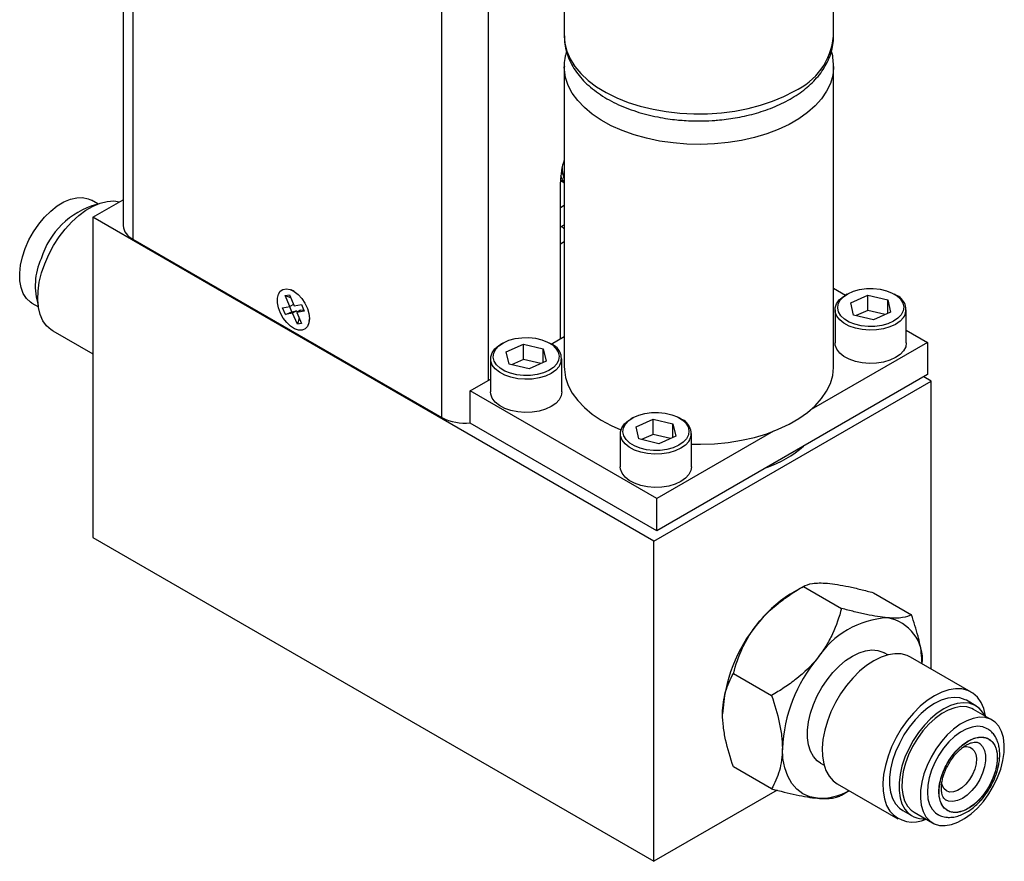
# Model space of a CAD drawing. Header units: inches. Extents: x 8.9 to 30.3, y 2.4 to 19.7.
# Tile 9 of 11: x 26.6 to 30.3, y 13.6 to 16.8. Entities that reach past the tile are written whole.
import ezdxf

# ---------------------------------------------------------------- set-up
doc = ezdxf.new("R2010")
doc.units = ezdxf.units.IN
doc.header["$MEASUREMENT"] = 0

msp = doc.modelspace()

# ---------------------------------------------------------------- linework, layer by layer
at = {"color": 7, "linetype": 'Continuous', "lineweight": 25}
for p, q in [((26.9984, 19.0039), (26.9984, 15.9957)), ((28.669, 17.2884), (28.669, 16.7127)), ((29.689, 16.7127), (29.689, 17.2884)), ((28.669, 16.5974), (28.669, 15.4614)), ((29.689, 15.4614), (29.689, 16.5974)), ((28.6546, 15.5669), (28.6546, 16.1605)), ((28.6554, 16.167), (28.6679, 16.1585)), ((28.6689, 16.1729), (28.6672, 16.1773)), ((28.6675, 16.1584), (28.669, 16.1575)), ((28.6689, 16.1729), (28.669, 16.1726)), ((26.9028, 16.0774), (26.8781, 16.0917)), ((26.8834, 16.0269), (26.9984, 16.0933)), ((28.669, 16.0714), (28.6686, 16.0712)), ((28.6686, 16.0712), (28.669, 16.0714)), ((28.6686, 16.0712), (28.6546, 16.0631)), ((29.0089, 14.7999), (26.8834, 16.0269)), ((26.8834, 16.0269), (26.8834, 14.8144)), ((28.6546, 15.9904), (28.669, 15.9987)), ((27.035, 15.9446), (28.2059, 15.2687)), ((28.6546, 15.9263), (28.669, 15.9346)), ((27.6466, 15.7472), (27.6347, 15.7521)), ((29.689, 15.7589), (29.7348, 15.7325)), ((29.7411, 15.7361), (29.7341, 15.732)), ((29.925, 15.732), (29.9179, 15.7361)), ((26.6532, 15.7019), (26.6778, 15.6877)), ((27.6121, 15.7306), (27.628, 15.7334)), ((27.63, 15.6884), (27.6121, 15.7306)), ((27.6121, 15.7306), (27.6324, 15.7232)), ((27.628, 15.7334), (27.646, 15.6912)), ((29.7543, 15.7031), (29.8189, 15.7317)), ((29.765, 15.6565), (29.7543, 15.7031)), ((29.8189, 15.7317), (29.8941, 15.7137)), ((29.8189, 15.6741), (29.8189, 15.7317)), ((29.8941, 15.7137), (29.9048, 15.6671)), ((29.8941, 15.6624), (29.8941, 15.7137)), ((27.6025, 15.6835), (27.63, 15.6884)), ((27.613, 15.6591), (27.6025, 15.6835)), ((27.613, 15.6591), (27.6374, 15.669)), ((27.6405, 15.6639), (27.613, 15.6591)), ((27.6374, 15.669), (27.6292, 15.6883)), ((27.6438, 15.6964), (27.63, 15.6884)), ((27.6374, 15.669), (27.6546, 15.6721)), ((27.6546, 15.6721), (27.6405, 15.6639)), ((27.6585, 15.6218), (27.6405, 15.6639)), ((27.646, 15.6912), (27.6736, 15.6961)), ((27.6546, 15.6721), (27.6568, 15.667)), ((27.6706, 15.6749), (27.6565, 15.6668)), ((27.684, 15.6716), (27.6565, 15.6668)), ((27.6565, 15.6668), (27.6745, 15.6246)), ((27.6706, 15.6749), (27.6818, 15.6769)), ((27.6736, 15.6961), (27.684, 15.6716)), ((29.6945, 15.6769), (29.6945, 15.5512)), ((29.8189, 15.6741), (29.7741, 15.6543)), ((29.8849, 15.6584), (29.8189, 15.6741)), ((29.9048, 15.6671), (29.8402, 15.6385)), ((29.9645, 15.5512), (29.9645, 15.6769)), ((27.6657, 15.6451), (27.6585, 15.6218)), ((27.6745, 15.6246), (27.6585, 15.6218)), ((27.7035, 15.6329), (27.7052, 15.6457)), ((29.8402, 15.6385), (29.765, 15.6565)), ((26.7326, 15.5962), (26.8834, 15.5091)), ((29.9645, 15.5998), (30.0452, 15.5532)), ((28.4365, 15.5504), (28.4295, 15.5463)), ((28.6204, 15.5463), (28.6133, 15.5504)), ((28.6197, 15.5467), (28.669, 15.5752)), ((30.0452, 15.5532), (29.6036, 15.2983)), ((30.0452, 15.5532), (30.0452, 15.4308)), ((28.4497, 15.5173), (28.5143, 15.546)), ((28.4604, 15.4708), (28.4497, 15.5173)), ((28.5143, 15.546), (28.5895, 15.528)), ((28.5143, 15.4884), (28.5143, 15.546)), ((28.5895, 15.528), (28.6002, 15.4814)), ((28.5895, 15.4767), (28.5895, 15.528)), ((28.3899, 15.4912), (28.3899, 15.3655)), ((28.5143, 15.4884), (28.4695, 15.4686)), ((28.5803, 15.4726), (28.5143, 15.4884)), ((28.6002, 15.4814), (28.5356, 15.4528)), ((28.6599, 15.3655), (28.6599, 15.4912)), ((28.5356, 15.4528), (28.4604, 15.4708)), ((28.3128, 15.3696), (28.3899, 15.4141)), ((29.0089, 14.7999), (30.059, 15.4061)), ((30.0452, 15.4308), (29.0199, 14.8389)), ((30.059, 15.4061), (30.0307, 15.4224)), ((30.059, 14.3153), (30.059, 15.4061)), ((29.0199, 14.9613), (28.3128, 15.3696)), ((28.3128, 15.2471), (28.3128, 15.3696)), ((28.928, 15.2667), (28.9209, 15.2626)), ((28.9411, 15.2336), (29.0057, 15.2623)), ((29.0057, 15.2623), (29.0809, 15.2443)), ((29.0057, 15.2047), (29.0057, 15.2623)), ((29.1118, 15.2626), (29.1048, 15.2667)), ((29.0199, 14.8389), (28.3128, 15.2471)), ((28.9518, 15.1871), (28.9411, 15.2336)), ((29.4615, 15.2163), (29.0199, 14.9613)), ((29.0809, 15.2443), (29.0916, 15.1977)), ((29.0809, 15.193), (29.0809, 15.2443)), ((28.8814, 15.2075), (28.8814, 15.0818)), ((29.027, 15.1691), (28.9518, 15.1871)), ((29.0057, 15.2047), (28.961, 15.1849)), ((29.0718, 15.1889), (29.0057, 15.2047)), ((29.0916, 15.1977), (29.027, 15.1691)), ((29.1514, 15.0818), (29.1514, 15.2075)), ((29.0199, 14.8389), (29.0199, 14.9613)), ((26.8834, 14.8144), (29.0089, 13.5873)), ((29.0089, 13.5873), (29.0089, 14.7999)), ((29.5749, 14.6285), (29.5339, 14.6049)), ((29.575, 14.6286), (29.7192, 14.5453)), ((29.8402, 14.6049), (29.9844, 14.5216)), ((29.8939, 14.3692), (29.8807, 14.3768)), ((30.2098, 14.2282), (29.98, 14.3609)), ((29.3098, 14.2987), (29.4541, 14.2154)), ((30.2272, 14.1767), (30.1919, 14.1972)), ((30.2892, 14.1225), (30.2192, 14.1629)), ((29.6398, 13.9593), (29.6529, 13.9518)), ((29.4541, 13.8619), (29.3098, 13.9451)), ((29.7031, 13.8813), (29.9329, 13.7486)), ((29.4754, 13.8566), (29.0089, 13.5873)), ((29.7193, 13.8382), (29.7485, 13.8551)), ((29.9509, 13.7797), (29.9862, 13.7593)), ((29.9942, 13.7732), (30.0642, 13.7328))]:
    msp.add_line(p, q, dxfattribs=at)
at = {"color": 8, "linetype": 'Continuous', "lineweight": 25}
for p, q in [((27.035, 18.9715), (27.035, 15.9446)), ((28.2059, 15.2687), (28.2059, 18.2957)), ((28.3827, 15.4099), (28.3827, 18.2957))]:
    msp.add_line(p, q, dxfattribs=at)
at = {"color": 8, "linetype": 'Continuous', "lineweight": 25, "flags": 128}
for points in [[(28.669, 16.7127), (28.6711, 16.6862), (28.6785, 16.6562), (28.6912, 16.6268), (28.7091, 16.5983), (28.732, 16.571), (28.7596, 16.5453), (28.7916, 16.5212), (28.8278, 16.4993), (28.8677, 16.4796), (28.9109, 16.4623), (28.9569, 16.4477), (29.0053, 16.4359), (29.0555, 16.4271), (29.107, 16.4213), (29.1593, 16.4185), (29.2118, 16.4189), (29.264, 16.4224), (29.3152, 16.429), (29.365, 16.4386), (29.4129, 16.4511), (29.4582, 16.4664), (29.5006, 16.4843), (29.5396, 16.5046)], [(29.689, 16.5978), (29.689, 16.5936), (29.6856, 16.5634), (29.6768, 16.5335), (29.6628, 16.5043), (29.6437, 16.4761), (29.6196, 16.4491), (29.5908, 16.4238), (29.5577, 16.4002), (29.5206, 16.3788), (29.4798, 16.3597), (29.4359, 16.3431), (29.3892, 16.3292), (29.3403, 16.3181), (29.2897, 16.31), (29.238, 16.305), (29.1856, 16.303), (29.1331, 16.3042), (29.0811, 16.3085), (29.0302, 16.3158), (28.9808, 16.3261), (28.9335, 16.3393), (28.8889, 16.3553), (28.8473, 16.3738), (28.8092, 16.3947), (28.7751, 16.4177), (28.7452, 16.4426), (28.7199, 16.4692), (28.6995, 16.4971), (28.6842, 16.5261), (28.6741, 16.5559), (28.6694, 16.586), (28.669, 16.5972)]]:
    msp.add_lwpolyline(points, dxfattribs=at)
at = {"color": 7, "linetype": 'Continuous', "lineweight": 25, "flags": 128}
for points in [[(28.669, 16.1612), (28.6627, 16.1695), (28.6558, 16.1834)], [(28.6675, 16.1584), (28.6584, 16.1649), (28.6547, 16.1683)], [(26.6279, 15.9091), (26.642, 15.941), (26.6592, 15.9719), (26.679, 16.0009), (26.7009, 16.0273), (26.7245, 16.0505), (26.749, 16.0699), (26.774, 16.0851), (26.7987, 16.0956), (26.8227, 16.1012), (26.8452, 16.1018), (26.8658, 16.0974), (26.8781, 16.0917)], [(26.7014, 15.8511), (26.7167, 15.8861), (26.735, 15.9201), (26.7559, 15.9525), (26.7791, 15.9825), (26.804, 16.0098), (26.8303, 16.0336), (26.8573, 16.0536), (26.8847, 16.0694), (26.9117, 16.0806), (26.938, 16.0871), (26.9629, 16.0887), (26.985, 16.0856)], [(26.6532, 15.7019), (26.6474, 15.7056), (26.6322, 15.7197), (26.6203, 15.7382), (26.612, 15.7605), (26.6074, 15.7862), (26.6068, 15.8147), (26.61, 15.8452), (26.6171, 15.8769), (26.6279, 15.9091)], [(26.7326, 15.5962), (26.7255, 15.6007), (26.7087, 15.6158), (26.695, 15.6353), (26.6848, 15.6586), (26.6782, 15.6854), (26.6753, 15.7151), (26.6763, 15.7472), (26.681, 15.781), (26.6895, 15.8159), (26.7014, 15.8511)], [(27.6765, 15.5996), (27.6628, 15.5998), (27.6479, 15.6049), (27.6327, 15.6146), (27.6181, 15.6282), (27.6051, 15.6449), (27.5945, 15.6637), (27.587, 15.6833), (27.583, 15.7026), (27.5828, 15.7204), (27.5864, 15.7354), (27.5936, 15.7468), (27.6039, 15.7538), (27.6166, 15.7561), (27.6311, 15.7534), (27.6463, 15.746), (27.6613, 15.7343), (27.6752, 15.719), (27.687, 15.7011), (27.6962, 15.6817), (27.702, 15.6621), (27.7041, 15.6434), (27.7024, 15.6269), (27.6969, 15.6136), (27.6881, 15.6043), (27.6765, 15.5996)], [(29.945, 15.6575), (29.9326, 15.6443), (29.9156, 15.6328), (29.8949, 15.6236), (29.8713, 15.6171), (29.8459, 15.6136), (29.8198, 15.6132), (29.7941, 15.6159), (29.7699, 15.6217), (29.7484, 15.6302), (29.7304, 15.6412), (29.7167, 15.654), (29.708, 15.6682), (29.7046, 15.6832), (29.7066, 15.6982), (29.714, 15.7127), (29.7265, 15.726), (29.7435, 15.7374), (29.7642, 15.7466), (29.7878, 15.7531), (29.8132, 15.7567), (29.8393, 15.7571), (29.865, 15.7543), (29.8891, 15.7485), (29.9107, 15.74), (29.9287, 15.7291), (29.9423, 15.7162), (29.9511, 15.702), (29.9545, 15.687), (29.9525, 15.672), (29.945, 15.6575)], [(29.9543, 15.6472), (29.9413, 15.6333), (29.9238, 15.6212), (29.9024, 15.6114), (29.8781, 15.6042), (29.8517, 15.6001), (29.8245, 15.5991), (29.7974, 15.6013), (29.7717, 15.6065), (29.7483, 15.6147), (29.7283, 15.6254), (29.7124, 15.6382), (29.7013, 15.6526), (29.6954, 15.6681), (29.6951, 15.6838), (29.7002, 15.6993), (29.7107, 15.7139), (29.726, 15.7269), (29.7341, 15.732)], [(28.6404, 15.4718), (28.628, 15.4585), (28.611, 15.4471), (28.5903, 15.4379), (28.5667, 15.4314), (28.5413, 15.4278), (28.5152, 15.4274), (28.4895, 15.4302), (28.4653, 15.436), (28.4438, 15.4445), (28.4258, 15.4554), (28.4121, 15.4683), (28.4034, 15.4825), (28.4, 15.4975), (28.402, 15.5125), (28.4094, 15.527), (28.4219, 15.5402), (28.4388, 15.5517), (28.4596, 15.5609), (28.4832, 15.5674), (28.5086, 15.5709), (28.5347, 15.5713), (28.5604, 15.5686), (28.5845, 15.5628), (28.6061, 15.5543), (28.6241, 15.5433), (28.6377, 15.5305), (28.6465, 15.5163), (28.6499, 15.5013), (28.6478, 15.4863), (28.6404, 15.4718)], [(29.9543, 15.5214), (29.9413, 15.5075), (29.9238, 15.4954), (29.9024, 15.4856), (29.8781, 15.4785), (29.8517, 15.4743), (29.8245, 15.4733), (29.7974, 15.4755), (29.7717, 15.4808), (29.7483, 15.489), (29.7283, 15.4997), (29.7124, 15.5125), (29.7013, 15.5269), (29.6954, 15.5423), (29.6945, 15.5512)], [(29.9645, 15.5512), (29.9621, 15.5365), (29.9543, 15.5214)], [(28.6497, 15.4614), (28.6367, 15.4475), (28.6192, 15.4354), (28.5978, 15.4256), (28.5735, 15.4185), (28.5471, 15.4143), (28.5199, 15.4133), (28.4928, 15.4155), (28.4671, 15.4208), (28.4437, 15.429), (28.4237, 15.4397), (28.4078, 15.4525), (28.3967, 15.4669), (28.3908, 15.4823), (28.3905, 15.4981), (28.3956, 15.5136), (28.406, 15.5281), (28.4214, 15.5412), (28.4295, 15.5463)], [(28.669, 15.4614), (28.6694, 15.45), (28.6741, 15.4198), (28.6842, 15.3901), (28.6995, 15.3611), (28.7199, 15.3332), (28.7452, 15.3066), (28.7751, 15.2817), (28.8092, 15.2586), (28.8473, 15.2378), (28.8835, 15.2214)], [(29.1514, 15.1674), (29.1856, 15.167), (29.238, 15.169), (29.2897, 15.174), (29.3403, 15.1821), (29.3892, 15.1932), (29.4359, 15.2071), (29.4798, 15.2237), (29.5206, 15.2428), (29.5577, 15.2642), (29.5908, 15.2877), (29.6196, 15.3131), (29.6437, 15.34), (29.6628, 15.3683), (29.6768, 15.3975), (29.6856, 15.4274), (29.689, 15.4576), (29.689, 15.4614)], [(28.6497, 15.3357), (28.6367, 15.3218), (28.6192, 15.3097), (28.5978, 15.2999), (28.5735, 15.2927), (28.5471, 15.2886), (28.5199, 15.2876), (28.4928, 15.2898), (28.4671, 15.2951), (28.4437, 15.3032), (28.4237, 15.3139), (28.4078, 15.3268), (28.3967, 15.3412), (28.3908, 15.3566), (28.3899, 15.3655)], [(28.6599, 15.3655), (28.6575, 15.3508), (28.6497, 15.3357)], [(29.1411, 15.1777), (29.1282, 15.1638), (29.1106, 15.1517), (29.0893, 15.1419), (29.0649, 15.1348), (29.0386, 15.1306), (29.0113, 15.1296), (28.9842, 15.1318), (28.9585, 15.1371), (28.9351, 15.1453), (28.9151, 15.156), (28.8992, 15.1688), (28.8881, 15.1832), (28.8822, 15.1986), (28.8819, 15.2144), (28.887, 15.2299), (28.8975, 15.2444), (28.9128, 15.2575), (28.9209, 15.2626)], [(29.1319, 15.1881), (29.1194, 15.1748), (29.1024, 15.1634), (29.0817, 15.1542), (29.0581, 15.1477), (29.0327, 15.1441), (29.0066, 15.1437), (28.9809, 15.1465), (28.9568, 15.1522), (28.9352, 15.1608), (28.9172, 15.1717), (28.9036, 15.1846), (28.8948, 15.1988), (28.8914, 15.2138), (28.8935, 15.2288), (28.9009, 15.2433), (28.9133, 15.2565), (28.9303, 15.268), (28.951, 15.2772), (28.9746, 15.2837), (29, 15.2872), (29.0261, 15.2876), (29.0518, 15.2849), (29.076, 15.2791), (29.0975, 15.2706), (29.1155, 15.2596), (29.1292, 15.2468), (29.1379, 15.2326), (29.1413, 15.2176), (29.1393, 15.2026), (29.1319, 15.1881)], [(29.1411, 15.052), (29.1282, 15.0381), (29.1106, 15.026), (29.0893, 15.0162), (29.0649, 15.009), (29.0386, 15.0049), (29.0113, 15.0039), (28.9842, 15.0061), (28.9585, 15.0114), (28.9351, 15.0195), (28.9151, 15.0302), (28.8992, 15.0431), (28.8881, 15.0575), (28.8822, 15.0729), (28.8814, 15.0818)], [(29.1514, 15.0818), (29.1489, 15.0671), (29.1411, 15.052)], [(29.6127, 13.9845), (29.6016, 14.0046), (29.5941, 14.0284), (29.5903, 14.0552), (29.5903, 14.0847), (29.5941, 14.1159), (29.6016, 14.1484), (29.6127, 14.1812), (29.627, 14.2138), (29.6443, 14.2454), (29.6642, 14.2752), (29.6863, 14.3027), (29.71, 14.3271), (29.7348, 14.348), (29.7602, 14.3648), (29.7856, 14.3773), (29.8105, 14.3851), (29.8342, 14.388), (29.8562, 14.3861), (29.8762, 14.3792), (29.8807, 14.3768)], [(29.98, 14.3609), (29.9674, 14.367), (29.9453, 14.3727), (29.9212, 14.3736), (29.8955, 14.3696), (29.8688, 14.3607), (29.8416, 14.3472), (29.8143, 14.3293), (29.7876, 14.3073), (29.7619, 14.2817), (29.7378, 14.253), (29.7157, 14.2217), (29.6961, 14.1884), (29.6792, 14.1538), (29.6656, 14.1186), (29.6553, 14.0835), (29.6487, 14.0491), (29.6459, 14.016), (29.6468, 13.9851), (29.6516, 13.9567), (29.66, 13.9316), (29.672, 13.9102)], [(30.2646, 14.1367), (30.2642, 14.139), (30.2576, 14.1658), (30.2474, 14.1891), (30.2337, 14.2086), (30.2169, 14.2237), (30.1972, 14.2343), (30.1751, 14.2401), (30.151, 14.241), (30.1253, 14.2369), (30.0986, 14.2281), (30.0714, 14.2145), (30.0441, 14.1966), (30.0174, 14.1746), (29.9917, 14.149), (29.9676, 14.1203), (29.9455, 14.089), (29.9259, 14.0557), (29.909, 14.0212), (29.8954, 13.986), (29.8852, 13.9508), (29.8785, 13.9164), (29.8757, 13.8834), (29.8766, 13.8524), (29.8814, 13.8241), (29.8898, 13.7989), (29.9018, 13.7775), (29.9018, 13.7775)], [(30.1919, 14.1972), (30.1873, 14.1996), (30.1674, 14.2065), (30.1453, 14.2084), (30.1216, 14.2055), (30.0968, 14.1977), (30.0714, 14.1852), (30.046, 14.1684), (30.0211, 14.1475), (29.9974, 14.1231), (29.9754, 14.0956), (29.9555, 14.0658), (29.9381, 14.0342), (29.9238, 14.0016), (29.9127, 13.9688), (29.9052, 13.9363), (29.9014, 13.905), (29.9014, 13.8756), (29.9052, 13.8487), (29.9127, 13.825), (29.9238, 13.8049)], [(30.2624, 14.138), (30.2543, 14.1516), (30.24, 14.1676), (30.2226, 14.1792), (30.2027, 14.186), (30.1807, 14.188), (30.157, 14.1851), (30.1321, 14.1773), (30.1067, 14.1648), (30.0813, 14.148), (30.0565, 14.1271), (30.0328, 14.1026), (30.0107, 14.0752), (29.9908, 14.0454), (29.9735, 14.0138), (29.9591, 13.9812), (29.9481, 13.9483), (29.9406, 13.9159), (29.9368, 13.8846), (29.9368, 13.8552), (29.9406, 13.8283), (29.9481, 13.8046), (29.9591, 13.7844)], [(30.2192, 14.1629), (30.2132, 14.166), (30.1934, 14.1721), (30.1714, 14.1732), (30.1479, 14.1693), (30.1234, 14.1603), (30.0984, 14.1467), (30.0736, 14.1286), (30.0497, 14.1066), (30.0272, 14.0812), (30.0066, 14.053), (29.9885, 14.0227), (29.9733, 13.9911), (29.9614, 13.9589), (29.953, 13.9269), (29.9485, 13.8959), (29.9478, 13.8667), (29.9511, 13.84), (29.9582, 13.8164), (29.9689, 13.7966)], [(30.0389, 13.7562), (30.0531, 13.7406), (30.0703, 13.7296), (30.0901, 13.7235), (30.112, 13.7224), (30.1356, 13.7264), (30.1601, 13.7353), (30.1851, 13.749), (30.2098, 13.767), (30.2337, 13.789), (30.2563, 13.8144), (30.2769, 13.8426), (30.295, 13.8729), (30.3102, 13.9046), (30.3221, 13.9368), (30.3304, 13.9688), (30.335, 13.9998), (30.3356, 14.029), (30.3324, 14.0557), (30.3253, 14.0792), (30.3145, 14.099), (30.3004, 14.1146), (30.2832, 14.1256), (30.2634, 14.1317), (30.2414, 14.1328), (30.2179, 14.1289), (30.1934, 14.1199), (30.1684, 14.1063), (30.1437, 14.0882), (30.1197, 14.0662), (30.0972, 14.0408), (30.0766, 14.0126), (30.0585, 13.9823), (30.0433, 13.9507), (30.0314, 13.9184), (30.0231, 13.8865), (30.0185, 13.8555), (30.0178, 13.8263), (30.0211, 13.7996), (30.0282, 13.776), (30.0389, 13.7562)], [(30.2709, 14.0897), (30.2541, 14.0966), (30.2347, 14.0988), (30.2138, 14.096), (30.1917, 14.0884), (30.1692, 14.0761), (30.147, 14.0596), (30.1256, 14.0393), (30.1056, 14.0158), (30.0877, 13.9897), (30.0724, 13.9619), (30.0601, 13.933), (30.0511, 13.9041), (30.0458, 13.8757), (30.0442, 13.8489), (30.0464, 13.8244), (30.0524, 13.8028), (30.0619, 13.7848)], [(30.2533, 14.0228), (30.2608, 14.0077), (30.2646, 13.989), (30.2646, 13.9677), (30.2608, 13.9446), (30.2533, 13.9208), (30.2424, 13.8972), (30.2287, 13.875), (30.2127, 13.8551), (30.1951, 13.8384), (30.1767, 13.8256), (30.1584, 13.8172), (30.1408, 13.8136), (30.1248, 13.8151), (30.1148, 13.819)], [(30.2393, 14.0358), (30.2424, 14.0338), (30.2533, 14.0228)], [(29.6277, 13.8263), (29.5988, 13.8319), (29.5727, 13.8433), (29.5499, 13.8602), (29.5306, 13.8824), (29.5153, 13.9094), (29.5041, 13.9409), (29.4973, 13.9763), (29.4951, 14.015)], [(29.6398, 13.9593), (29.627, 13.9684), (29.6127, 13.9845)], [(30.2214, 14.0064), (30.2276, 13.993), (30.2302, 13.9763), (30.2289, 13.9572), (30.2239, 13.9367), (30.2153, 13.9162), (30.2038, 13.8968), (30.19, 13.8796), (30.1746, 13.8656), (30.1586, 13.8556), (30.143, 13.8503), (30.1285, 13.8498), (30.1162, 13.8544), (30.1066, 13.8636), (30.1003, 13.8769), (30.0985, 13.8851)], [(29.672, 13.9102), (29.6873, 13.8928), (29.7031, 13.8813)], [(29.9238, 13.8049), (29.9381, 13.7888), (29.9509, 13.7797)], [(29.9689, 13.7966), (29.9831, 13.781), (29.9942, 13.7732)], [(30.0619, 13.7848), (30.0748, 13.7709), (30.0841, 13.7646)]]:
    msp.add_lwpolyline(points, dxfattribs=at)
at = {"color": 8, "linetype": 'Continuous', "lineweight": 25}
for centre, radius, start, end in [((29.4357, 16.7368), 0.2544, 294.1045, 354.5754), ((28.781, 16.2159), 0.1201, 180.3695, 198.7234), ((28.6401, 15.9583), 0.0378, 40.0731, 62.8355)]:
    msp.add_arc(centre, radius, start, end, dxfattribs=at)
at = {"color": 7, "linetype": 'Continuous', "lineweight": 25}
for centre, radius, start, end in [((28.9362, 16.1562), 0.2817, 161.5798, 179.1222), ((26.9816, 15.7804), 0.3068, 105.793, 163.0897), ((27.0609, 16.0019), 0.0629, 185.6948, 245.6253), ((26.9112, 15.767), 0.2456, 155.3044, 197.5921), ((29.9045, 15.6775), 0.0583, 328.6471, 69.3986), ((28.5999, 15.4918), 0.0583, 328.6471, 69.3986), ((28.2933, 15.4366), 0.1893, 242.5196, 275.9207), ((29.0913, 15.208), 0.0583, 328.6471, 69.3986), ((29.2859, 15.5), 0.4469, 289.5972, 310.3974), ((29.7862, 14.1869), 0.4882, 121.1127, 142.0209), ((29.9133, 14.1681), 0.3423, 93.4295, 146.5651), ((29.8646, 14.351), 0.1613, 354.2726, 79.9387), ((29.8438, 14.1191), 0.5756, 140.2279, 177.3607), ((30.0701, 13.9885), 0.5756, 140.2279, 177.3607), ((30.1916, 13.9828), 0.038, 38.396, 118.4241), ((29.6377, 14.0504), 0.2243, 267.4309, 299.5295), ((29.9901, 13.8498), 0.1141, 219.3319, 295.694), ((30.03, 13.8349), 0.0869, 215.4487, 274.9133)]:
    msp.add_arc(centre, radius, start, end, dxfattribs=at)
for points, knots in [([(28.6695, 16.7137), (28.6695, 16.7062), (28.6695, 16.6878), (28.6753, 16.6585), (28.6858, 16.6272), (28.7008, 16.5976), (28.7195, 16.57), (28.742, 16.5439), (28.7682, 16.5193), (28.7978, 16.4966), (28.8303, 16.4759), (28.8654, 16.4574), (28.9027, 16.4412), (28.9417, 16.4272), (28.9817, 16.4157), (29.0218, 16.4067), (29.0597, 16.4002), (29.0933, 16.3961), (29.1248, 16.3935), (29.1527, 16.3921), (29.1714, 16.392), (29.179, 16.3919)], [0, 0, 0, 0, 0.040726, 0.099605, 0.160959, 0.217355, 0.274766, 0.333033, 0.391858, 0.450915, 0.509931, 0.56866, 0.626958, 0.684665, 0.741487, 0.796748, 0.848464, 0.892475, 0.928267, 0.970716, 1, 1, 1, 1]), ([(29.179, 16.3919), (29.1957, 16.3922), (29.2192, 16.3926), (29.2536, 16.3951), (29.2829, 16.3982), (29.3172, 16.4033), (29.3525, 16.4102), (29.3884, 16.419), (29.4241, 16.4299), (29.4591, 16.4428), (29.4929, 16.4576), (29.525, 16.4745), (29.5552, 16.4932), (29.5831, 16.5139), (29.6084, 16.5363), (29.6308, 16.5605), (29.65, 16.5863), (29.6658, 16.6136), (29.6779, 16.6422), (29.6856, 16.6721), (29.6893, 16.6963), (29.6886, 16.7103), (29.6885, 16.7141)], [0, 0, 0, 0, 0.064027, 0.090104, 0.133273, 0.177939, 0.225693, 0.275339, 0.326411, 0.378547, 0.431502, 0.485105, 0.539231, 0.593764, 0.648569, 0.703525, 0.758514, 0.81347, 0.868435, 0.923616, 0.979407, 1, 1, 1, 1]), ([(28.6771, 16.6553), (28.6755, 16.6492), (28.6711, 16.6328), (28.6687, 16.6131), (28.6693, 16.5999), (28.6694, 16.5972)], [0, 0, 0, 0, 0.322141, 0.862761, 1, 1, 1, 1]), ([(29.6885, 16.598), (29.6884, 16.606), (29.688, 16.6251), (29.685, 16.6448), (29.6811, 16.656), (29.6809, 16.6566)], [0, 0, 0, 0, 0.405989, 0.970198, 1, 1, 1, 1]), ([(28.6604, 16.2074), (28.6613, 16.201), (28.6625, 16.191), (28.6659, 16.1819), (28.6672, 16.1786)], [0, 0, 0, 0, 0.637727, 1, 1, 1, 1]), ([(29.4014, 14.4873), (29.4247, 14.5163), (29.4515, 14.5421), (29.4957, 14.5772), (29.5111, 14.5883), (29.5425, 14.6092), (29.5586, 14.6191), (29.575, 14.6286)], [0, 0, 0, 0, 0.5, 0.5, 0.75, 0.75, 1, 1, 1, 1]), ([(29.575, 14.6286), (29.5838, 14.6336), (29.5948, 14.6376), (29.6169, 14.641), (29.6252, 14.6416), (29.6441, 14.6419), (29.6548, 14.6414), (29.6666, 14.6404)], [0, 0, 0, 0, 0.5, 0.5, 0.75, 0.75, 1, 1, 1, 1]), ([(29.6666, 14.6404), (29.6898, 14.6383), (29.7166, 14.6339), (29.7608, 14.6246), (29.7763, 14.6211), (29.8077, 14.6134), (29.8238, 14.6092), (29.8402, 14.6049)], [0, 0, 0, 0, 0.5, 0.5, 0.75, 0.75, 1, 1, 1, 1]), ([(29.7192, 14.5453), (29.7104, 14.5125), (29.6994, 14.4802), (29.6773, 14.4328), (29.669, 14.4172), (29.6501, 14.3865), (29.6394, 14.3713), (29.6277, 14.3567)], [0, 0, 0, 0, 0.5, 0.5, 0.75, 0.75, 1, 1, 1, 1]), ([(29.8928, 14.5098), (29.8695, 14.5119), (29.8428, 14.5163), (29.7985, 14.5255), (29.7831, 14.5291), (29.7517, 14.5368), (29.7356, 14.5409), (29.7192, 14.5453)], [0, 0, 0, 0, 0.5, 0.5, 0.75, 0.75, 1, 1, 1, 1]), ([(29.9844, 14.5216), (29.9756, 14.5165), (29.9646, 14.5125), (29.9424, 14.5092), (29.9341, 14.5085), (29.9152, 14.5083), (29.9046, 14.5087), (29.8928, 14.5098)], [0, 0, 0, 0, 0.5, 0.5, 0.75, 0.75, 1, 1, 1, 1]), ([(30.0244, 14.3353), (30.0237, 14.3495), (30.022, 14.3832), (30.0087, 14.4462), (29.9931, 14.4945), (29.9844, 14.5216)], [0, 0, 0, 0, 0.242474, 0.573982, 1, 1, 1, 1]), ([(29.3098, 14.2987), (29.3186, 14.3315), (29.3297, 14.3638), (29.3518, 14.4112), (29.3601, 14.4268), (29.379, 14.4575), (29.3897, 14.4727), (29.4014, 14.4873)], [0, 0, 0, 0, 0.5, 0.5, 0.75, 0.75, 1, 1, 1, 1]), ([(29.6277, 14.3567), (29.6044, 14.3277), (29.5776, 14.3019), (29.5334, 14.2668), (29.518, 14.2557), (29.4865, 14.2348), (29.4704, 14.2249), (29.4541, 14.2154)], [0, 0, 0, 0, 0.5, 0.5, 0.75, 0.75, 1, 1, 1, 1]), ([(29.2688, 14.1456), (29.2688, 14.1766), (29.2729, 14.2045), (29.2839, 14.2425), (29.2883, 14.2546), (29.2983, 14.2775), (29.3038, 14.2883), (29.3098, 14.2987)], [0, 0, 0, 0, 0.5, 0.5, 0.75, 0.75, 1, 1, 1, 1]), ([(29.4541, 14.2154), (29.4661, 14.1808), (29.4762, 14.1466), (29.4872, 14.0963), (29.49, 14.0797), (29.494, 14.0469), (29.4951, 14.0306), (29.4951, 14.015)], [0, 0, 0, 0, 0.5, 0.5, 0.75, 0.75, 1, 1, 1, 1]), ([(29.3098, 13.9451), (29.2978, 13.9798), (29.2876, 14.014), (29.2767, 14.0643), (29.2738, 14.0809), (29.2699, 14.1137), (29.2688, 14.13), (29.2688, 14.1456)], [0, 0, 0, 0, 0.5, 0.5, 0.75, 0.75, 1, 1, 1, 1]), ([(30.1031, 13.7961), (30.1177, 13.7753), (30.1418, 13.7679), (30.1984, 13.783), (30.2285, 13.805), (30.2791, 13.868), (30.2976, 13.9065), (30.3128, 13.9805), (30.3088, 14.013), (30.2796, 14.0546), (30.2555, 14.0621), (30.1989, 14.0469), (30.1688, 14.025), (30.1182, 13.9619), (30.0997, 13.9234), (30.0845, 13.8494), (30.0885, 13.8169), (30.1031, 13.7961)], [0, 0, 0, 0, 0.125, 0.125, 0.25, 0.25, 0.375, 0.375, 0.5, 0.5, 0.625, 0.625, 0.75, 0.75, 0.875, 0.875, 1, 1, 1, 1]), ([(30.1028, 13.7957), (30.1063, 13.7908), (30.1144, 13.7823), (30.1299, 13.7741), (30.1485, 13.7711), (30.1698, 13.774), (30.1923, 13.7828), (30.2144, 13.7968), (30.2353, 13.8147), (30.2543, 13.8358), (30.2714, 13.8596), (30.2862, 13.8861), (30.2982, 13.9145), (30.3063, 13.9438), (30.3099, 13.9719), (30.3089, 13.9968), (30.3038, 14.018), (30.295, 14.0349), (30.2829, 14.0476), (30.2674, 14.0558), (30.2488, 14.0588), (30.2275, 14.0559), (30.205, 14.0471), (30.1829, 14.0332), (30.162, 14.0153), (30.143, 13.9942), (30.1259, 13.9703), (30.1111, 13.9438), (30.0991, 13.9154), (30.091, 13.8861), (30.0874, 13.858), (30.0884, 13.8331), (30.0935, 13.812), (30.0993, 13.8007), (30.1028, 13.7957)], [0, 0, 0, 0, 0.0299974, 0.0600053, 0.0921613, 0.1249998, 0.1578383, 0.1899944, 0.2199864, 0.2499998, 0.2799919, 0.3100053, 0.3421613, 0.3749998, 0.4078383, 0.4399944, 0.4699864, 0.4999998, 0.5299919, 0.5600053, 0.5921613, 0.6249998, 0.6578383, 0.6899944, 0.7199864, 0.7499998, 0.7799919, 0.8100053, 0.8421613, 0.8749998, 0.9078383, 0.9399944, 0.9699919, 1, 1, 1, 1]), ([(30.2818, 13.8669), (30.2866, 13.8758), (30.2933, 13.8882), (30.3014, 13.9072), (30.3073, 13.9235), (30.3127, 13.9429), (30.3166, 13.9629), (30.3186, 13.9833), (30.3184, 14.0035), (30.3158, 14.023), (30.3106, 14.0416), (30.3025, 14.0587), (30.2914, 14.0736), (30.2806, 14.0842), (30.273, 14.0881), (30.2708, 14.0892)], [0, 0, 0, 0, 0.106142, 0.149417, 0.220749, 0.294067, 0.372059, 0.452763, 0.535539, 0.619892, 0.705271, 0.791294, 0.877951, 0.966151, 1, 1, 1, 1]), ([(30.1256, 13.9572), (30.1299, 13.9642), (30.136, 13.9741), (30.1462, 13.9874), (30.1552, 13.998), (30.1663, 14.009), (30.1779, 14.0188), (30.1897, 14.027), (30.2013, 14.0331), (30.212, 14.0371), (30.2216, 14.0391), (30.2298, 14.0391), (30.2354, 14.038), (30.2381, 14.0363), (30.2391, 14.0356)], [0, 0, 0, 0, 0.11659, 0.164013, 0.241708, 0.320812, 0.403854, 0.488393, 0.573615, 0.659343, 0.746384, 0.836879, 0.936591, 1, 1, 1, 1]), ([(29.4951, 14.015), (29.4951, 13.9839), (29.4909, 13.9561), (29.48, 13.918), (29.4756, 13.906), (29.4656, 13.8831), (29.46, 13.8722), (29.4541, 13.8619)], [0, 0, 0, 0, 0.5, 0.5, 0.75, 0.75, 1, 1, 1, 1]), ([(30.1147, 13.8195), (30.1135, 13.8201), (30.1105, 13.8216), (30.1064, 13.8263), (30.102, 13.8344), (30.0988, 13.8453), (30.0972, 13.8587), (30.0975, 13.8741), (30.0999, 13.891), (30.1039, 13.9075), (30.1091, 13.9226), (30.1157, 13.9389), (30.1218, 13.9501), (30.1256, 13.9572)], [0, 0, 0, 0, 0.066878, 0.174395, 0.272769, 0.369026, 0.464374, 0.558906, 0.651521, 0.748712, 0.820506, 0.887209, 1, 1, 1, 1]), ([(29.4541, 13.8619), (29.4868, 13.8531), (29.5183, 13.8453), (29.5622, 13.8361), (29.5763, 13.8334), (29.6031, 13.829), (29.6159, 13.8274), (29.6277, 13.8263)], [0, 0, 0, 0, 0.5, 0.5, 0.75, 0.75, 1, 1, 1, 1]), ([(29.6277, 13.8263), (29.6509, 13.8243), (29.6695, 13.8246), (29.6918, 13.8279), (29.6984, 13.8295), (29.7099, 13.8334), (29.7148, 13.8356), (29.7192, 13.8382)], [0, 0, 0, 0, 0.5, 0.5, 0.75, 0.75, 1, 1, 1, 1]), ([(30.0847, 13.7649), (30.0876, 13.7632), (30.0964, 13.758), (30.1132, 13.7541), (30.1337, 13.7533), (30.1544, 13.7566), (30.175, 13.7637), (30.1951, 13.7741), (30.2139, 13.787), (30.2313, 13.8019), (30.2459, 13.817), (30.2582, 13.8317), (30.2701, 13.8477), (30.2775, 13.8598), (30.2818, 13.8669)], [0, 0, 0, 0, 0.047125, 0.146568, 0.239191, 0.334171, 0.429926, 0.524454, 0.615972, 0.702684, 0.787086, 0.848464, 0.911722, 1, 1, 1, 1])]:
    msp.add_open_spline(points, degree=3, knots=knots, dxfattribs=at)

doc.saveas('drawing.dxf')
